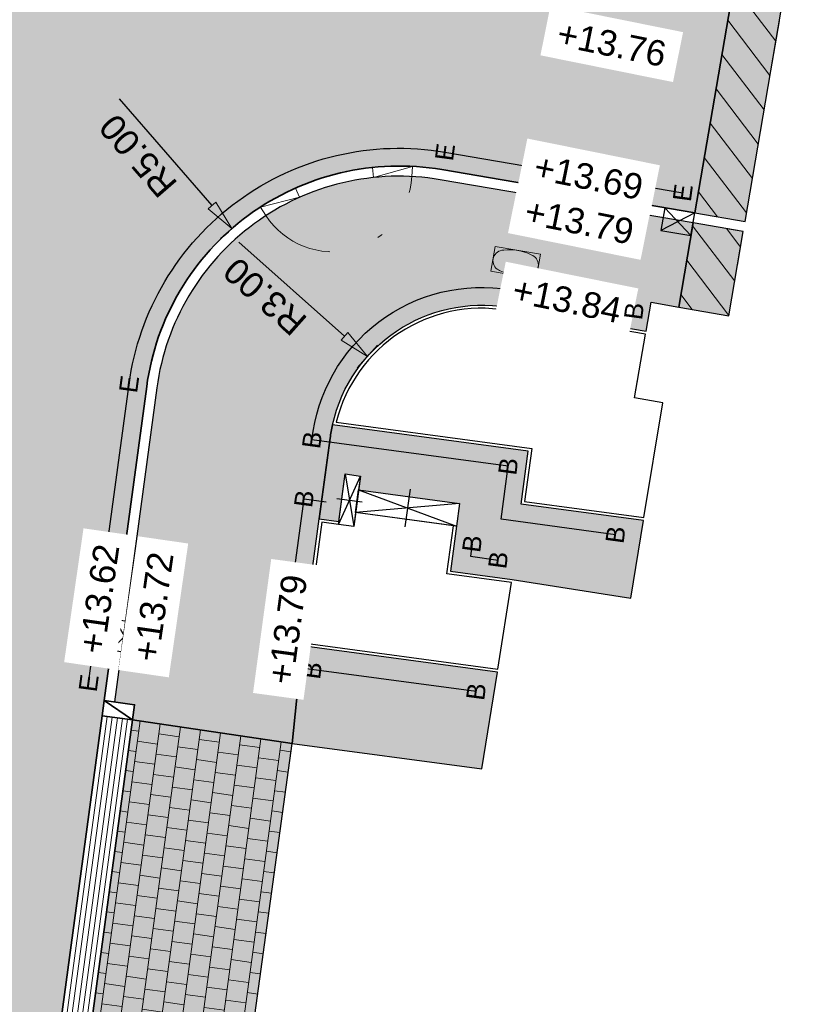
# Model space of a CAD drawing. Header units: metres. Extents: x 131295 to 132236, y 397710 to 398702.
# Tile 23 of 127: x 131472 to 131487, y 397842 to 397862. Entities that reach past the tile are written whole.
import ezdxf
from ezdxf.enums import TextEntityAlignment as Align

# ---------------------------------------------------------------- set-up
doc = ezdxf.new("R2010")
doc.units = ezdxf.units.M
doc.linetypes.add('AL-BANDVERLAGING', pattern=[5, 1.5, -1, 0, -1, 1.5])
doc.linetypes.add('AL-MATERIAALS', pattern=[2, 1, -1])
doc.layers.get('Defpoints').update_dxf_attribs({"color": 128})
for name, color, linetype, lineweight in [('B-WE-KL-REGELKAST_ALGEMEEN-S', 7, 'Continuous', 25), ('N-IE-tegel straatpot brandkraan', 190, 'Continuous', 18), ('N-KO-bandverlaging', 1, 'AL-BANDVERLAGING', 18), ('N-KO-inritband 600x300x200 mm', 110, 'Continuous', 35), ('N-KO-inritband streklagen', 8, 'Continuous', 5), ('N-KO-opsluitband 60x200mm', 2, 'Continuous', 25), ('N-KO-opsluitband achterkant', 8, 'Continuous', 5), ('N-KO-tekst banden', 1, 'Continuous', 18), ('N-KO-trottoirband 180-200x250mm', 3, 'Continuous', 35), ('N-KO-trottoirband achterkant', 8, 'Continuous', 5), ('N-KO-verloopband', 1, 'Continuous', 18), ('N-RI-trottoirkolk', 7, 'Continuous', 25), ("N-VH-arcering 'MAT' grijs 254", 254, 'Continuous', 18), ('N-VH-arcering betontegels halfsteensverband', 8, 'Continuous', 5), ('N-VH-arcering herstraten', 1, 'Continuous', 18), ('X-AL-maatvoering', 1, 'Continuous', 18), ('X-AL-materiaalscheiding', 1, 'AL-MATERIAALS', 18), ('X-AL-planhoogte', 190, 'Continuous', 25)]:
    doc.layers.add(name, color=color, linetype=linetype, lineweight=lineweight)
doc.layers.add("N-VH-arcering 'MAT' kleur 1 (heiderood)", color=7, linetype='Continuous', lineweight=18, true_color=0xd98c8c)
doc.layers.add('X-AL-contourlijnen', color=30, linetype='Continuous', plot=False)
doc.layers.add('X-AL-hulplijn bandenlijnnummers', color=30, linetype='Continuous', plot=False)
doc.styles.add('CS Annotative', font='arial.ttf')
doc.dimstyles.new('CS Annotative', dxfattribs={"dimtxt": 2.5, "dimasz": 3, "dimexe": 0.18, "dimexo": 0.0625, "dimgap": 1, "dimtad": 1, "dimzin": 0, "dimdsep": 46, "dimtxsty": 'CS Annotative', "dimblk": 'CS Dimensionpijl', "dimcen": 0, "dimse1": 1, "dimse2": 1, "dimclrd": 256, "dimclre": 256, "dimclrt": 2, "dimadec": 0, "dimazin": 0, "dimtm": 1e-09, "dimtfac": 1, "dimtofl": 0, "dimtmove": 1, "dimatfit": 3, "dimfxl": 1, "dimtfillclr": 256, "dimtolj": 1, "dimtzin": 0, "dimarcsym": 0})
pattern_1 = [(307.33, (0, 0), (0.3975780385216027, 0.3032024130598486), [])]

# ---------------------------------------------------------------- blocks, each defined once
blk = doc.blocks.new('*U106')
for p, q in [((1.055738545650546, -2.489561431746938), (-1.473870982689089, 0.2787549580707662)), ((1.473870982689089, -0.2787549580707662), (-1.892003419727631, -1.932051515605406))]:
    blk.add_line(p, q)
blk.add_lwpolyline([(1.473870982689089, -0.2787549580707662), (-1.473870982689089, 0.2787549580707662), (-1.892003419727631, -1.932051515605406), (1.055738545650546, -2.489561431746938)], close=True)
blk = doc.blocks.new('*U102')
for p, q in [((2.45094537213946, 1.142526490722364), (-0.226817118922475, -1.482752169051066)), ((0.226817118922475, 1.482752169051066), (1.99731113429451, -1.822977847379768))]:
    blk.add_line(p, q)
blk.add_lwpolyline([(0.226817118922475, 1.482752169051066), (-0.226817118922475, -1.482752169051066), (1.99731113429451, -1.822977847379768), (2.45094537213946, 1.142526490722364)], close=True)
blk = doc.blocks.new('SKL-REGELKAST_ALGEMEEN-SO')
at = {"linetype": 'Continuous'}
for p, q in [((0, 0.4999999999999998), (0, -0.5000000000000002)), ((-0.5, 0.2999999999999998), (0.5, -0.3000000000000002)), ((-0.5, -0.3000000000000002), (-0.5, 0.2999999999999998)), ((-0.5, 0.2999999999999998), (0.5, 0.2999999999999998)), ((0.5, 0.2999999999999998), (-0.5, -0.3000000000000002)), ((0.5, 0.2999999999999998), (0.5, -0.3000000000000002)), ((0.5, 0.2999999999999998), (0.5, 0.2999999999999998)), ((0.5, -0.3000000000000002), (-0.5, -0.3000000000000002))]:
    blk.add_line(p, q, dxfattribs=at)
blk = doc.blocks.new('CS Dimensionpijl')
h = blk.add_hatch(color=256)
h.dxf.hatch_style = 1
h.paths.add_polyline_path([(-1, -0.1666666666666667), (0, 0), (-1, 0.1666666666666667)])
at = {"flags": 128}
blk.add_lwpolyline([(0, 0.5), (0, -0.5)], dxfattribs=at)
blk.add_lwpolyline([(-1, -0.1666666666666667), (0, 0), (-1, 0.1666666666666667)], close=True, dxfattribs=at)
blk = doc.blocks.new('*D320')
at = {"layer": 'Defpoints', "color": 0, "transparency": 16777216}
for p in [(131476.1379936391, 397857.5326017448), (131479.4184646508, 397853.7592067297)]:
    blk.add_point(p, dxfattribs=at)
at = {"layer": 'X-AL-maatvoering', "lineweight": -2, "transparency": 16777216}
blk.add_line((131473.923295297, 397860.0800809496), (131475.7443371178, 397857.9854091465), dxfattribs=at)
at = {"layer": 'X-AL-maatvoering', "lineweight": -2, "transparency": 16777216, "xscale": 0.6000000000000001, "yscale": 0.6000000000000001, "zscale": 0.6000000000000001, "rotation": 311.0026703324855}
blk.add_blockref('CS Dimensionpijl', (131476.1379936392, 397857.5326017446), dxfattribs=at)
at = {"layer": 'X-AL-maatvoering', "color": 2, "transparency": 16777216, "insert": (131474.2933927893, 397858.9604379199), "char_height": 0.5, "attachment_point": 5, "rotation": 131.0026703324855, "style": 'CS Annotative'}
blk.add_mtext('\\A1;R5.00', dxfattribs=at)
blk = doc.blocks.new('*D321')
at = {"layer": 'Defpoints', "color": 0, "transparency": 16777216}
for p in [(131478.7981977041, 397855.0181679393), (131481.0404675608, 397853.0251235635)]:
    blk.add_point(p, dxfattribs=at)
at = {"layer": 'X-AL-maatvoering', "lineweight": -2, "transparency": 16777216}
blk.add_line((131476.2752107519, 397857.2607280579), (131478.3497437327, 397855.4167768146), dxfattribs=at)
at = {"layer": 'X-AL-maatvoering', "lineweight": -2, "transparency": 16777216, "xscale": 0.6000000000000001, "yscale": 0.6000000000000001, "zscale": 0.6000000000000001, "rotation": 318.3676652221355}
blk.add_blockref('CS Dimensionpijl', (131478.7981977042, 397855.0181679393), dxfattribs=at)
at = {"layer": 'X-AL-maatvoering', "color": 2, "transparency": 16777216, "insert": (131476.7856682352, 397856.197637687), "char_height": 0.5, "attachment_point": 5, "rotation": 138.36766522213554, "style": 'CS Annotative'}
blk.add_mtext('\\A1;R3.00', dxfattribs=at)
blk = doc.blocks.new('*U585')
blk.add_lwpolyline([(0.4850252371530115, 0.167596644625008), (-0.4017069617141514, 0.319326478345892), (-0.4850249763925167, -0.1675966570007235), (0.4017072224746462, -0.3193264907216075)], close=True)
at = {"extrusion": (0, 0, -1)}
for centre, radius, start, end in [((0.2406461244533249, 0.04117724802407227), 0.2056664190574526, 297.2768399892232, 82.14297592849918), ((-0.1413436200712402, -2.726923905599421), 3, 82.14297592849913, 82.81786816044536), ((0.1164931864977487, -0.6808039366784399), 0.9376986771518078, 82.81786816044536, 116.6019261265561), ((-0.2406461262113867, -0.04117723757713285), 0.205666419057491, 117.276826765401, 262.1429627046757), ((1.039969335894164, -2.524788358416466), 3, 116.6019261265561, 117.276826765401), ((-1.039969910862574, 2.524788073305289), 3, 296.601943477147, 297.2768399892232), ((0.1413442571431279, 2.726923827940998), 3, 262.1429627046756, 262.8178508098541)]:
    blk.add_arc(centre, radius, start, end, dxfattribs=at)
blk.add_arc((0.1164931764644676, 0.6808038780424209), 0.937698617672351, 243.398056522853, 277.1821491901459)

msp = doc.modelspace()

# ---------------------------------------------------------------- hatches: boundary and pattern name
at = {"layer": "N-VH-arcering 'MAT' grijs 254"}
h = msp.add_hatch(color=256, dxfattribs=at)
h.dxf.hatch_style = 1
edge = h.paths.add_edge_path()
edge.add_line((131485.1939551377, 397857.6407182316), (131480.2280323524, 397858.4904433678))
edge.add_arc((131479.4184646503, 397853.7592067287), 4.799999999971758, 80.29008584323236, 172.3028637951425)
edge.add_line((131474.6617131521, 397854.4021026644), (131473.8281132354, 397848.2343429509))
edge.add_line((131473.8281132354, 397848.2343429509), (131474.2245091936, 397848.1807682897))
edge.add_line((131474.2245091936, 397848.1807682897), (131474.1843281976, 397847.8834713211))
edge.add_line((131474.1843281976, 397847.8834713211), (131477.32, 397847.42))
edge.add_line((131477.32, 397847.42), (131477.5171395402, 397849.3355868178))
edge.add_line((131477.5171395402, 397849.3355868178), (131477.8529257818, 397851.8318139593))
edge.add_line((131477.8529257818, 397851.8318139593), (131478.0661043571, 397853.4165785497))
edge.add_arc((131481.138729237, 397853.0075811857), 3.099726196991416, 167.4960897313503, 172.4179246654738, ccw=False)
edge.add_arc((131481.0404675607, 397853.0251235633), 2.999999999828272, 80.29008584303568, 167.4168692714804, ccw=False)
edge.add_line((131481.5464473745, 397855.9821464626), (131484.2696517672, 397855.5161756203))
edge.add_line((131484.2696517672, 397855.5161756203), (131484.3687151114, 397856.0886502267))
edge.add_line((131484.3687151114, 397856.0886502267), (131484.9107594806, 397855.9856797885))
edge.add_line((131484.9107594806, 397855.9856797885), (131485.1939551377, 397857.6407182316))
h = msp.add_hatch(color=256, dxfattribs=at)
h.dxf.hatch_style = 1
h.paths.add_polyline_path([(131486.1796294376, 397857.4720582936), (131485.1939551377, 397857.6407182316), (131484.9107594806, 397855.9856797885), (131485.8964337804, 397855.8170198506)])
h = msp.add_hatch(color=256, dxfattribs=at)
h.dxf.hatch_style = 1
edge = h.paths.add_edge_path()
edge.add_line((131481.9560496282, 397853.1616698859), (131478.1125247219, 397853.6786912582))
edge.add_arc((131481.138729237, 397853.0075811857), 3.099726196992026, 167.4960897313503, 172.4179246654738)
edge.add_line((131478.0661043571, 397853.4165785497), (131477.8529257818, 397851.8318139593))
edge.add_line((131477.8529257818, 397851.8318139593), (131478.2386567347, 397851.7799263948))
edge.add_line((131478.2386567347, 397851.7799263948), (131478.363974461, 397852.7115354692))
edge.add_line((131478.363974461, 397852.7115354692), (131478.661296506, 397852.6715404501))
edge.add_line((131478.661296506, 397852.6715404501), (131478.6246344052, 397852.3989952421))
edge.add_line((131478.6246344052, 397852.3989952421), (131480.606781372, 397852.1323617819))
edge.add_line((131480.606781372, 397852.1323617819), (131480.5467888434, 397851.6863787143))
edge.add_line((131480.5467888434, 397851.6863787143), (131480.4279643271, 397850.8030400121))
edge.add_line((131480.4279643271, 397850.8030400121), (131481.64, 397850.64))
edge.add_line((131481.64, 397850.64), (131483.43, 397850.36))
edge.add_line((131483.43, 397850.36), (131483.97, 397850.274))
edge.add_line((131483.97, 397850.274), (131484.2195916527, 397851.7977266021))
edge.add_line((131484.2195916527, 397851.7977266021), (131481.8160670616, 397852.1210427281))
edge.add_line((131481.8160670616, 397852.1210427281), (131481.9560496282, 397853.1616698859))
h = msp.add_hatch(color=256, dxfattribs=at)
h.dxf.hatch_style = 1
h.paths.add_polyline_path([(131481.35, 397848.82), (131477.5171395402, 397849.3355868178), (131477.32, 397847.42), (131481.042, 397846.922)])
h = msp.add_hatch(color=256, dxfattribs=at)
h.dxf.hatch_style = 1
h.paths.add_polyline_path([(131477.32, 397847.42), (131474.1843281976, 397847.8834713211), (131472.6720995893, 397836.6945754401), (131473.945530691, 397836.5224656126), (131475.7292628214, 397836.2813625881), (131475.7887253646, 397836.2733497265)])
at = {"layer": "N-VH-arcering 'MAT' kleur 1 (heiderood)"}
h = msp.add_hatch(color=256, dxfattribs=at)
h.dxf.hatch_style = 1
edge = h.paths.add_edge_path()
edge.add_arc((131481.5590759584, 397869.5974714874), 5.000000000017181, 172.3028637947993, 260.29173540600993, ccw=False)
edge.add_line((131476.604126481, 397870.2671547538), (131478.2851368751, 397882.704857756))
edge.add_line((131478.2851368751, 397882.704857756), (131478.3119242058, 397882.9030557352))
edge.add_line((131478.3119242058, 397882.9030557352), (131478.4726481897, 397884.0922436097))
edge.add_line((131478.4726481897, 397884.0922436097), (131478.4994355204, 397884.2904415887))
edge.add_line((131478.4994355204, 397884.2904415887), (131481.0918010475, 397903.4712108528))
edge.add_line((131481.0918010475, 397903.4712108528), (131476.1368515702, 397904.1408941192))
edge.add_line((131476.1368515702, 397904.1408941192), (131475.4284173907, 397898.899228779))
edge.add_line((131475.4284173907, 397898.899228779), (131474.6381911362, 397893.0523883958))
edge.add_line((131474.6381911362, 397893.0523883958), (131473.825725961, 397887.0410034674))
edge.add_line((131473.825725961, 397887.0410034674), (131472.3792101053, 397876.3383125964))
edge.add_line((131472.3792101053, 397876.3383125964), (131471.8474178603, 397872.4036111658))
edge.add_line((131471.8474178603, 397872.4036111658), (131470.4009020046, 397861.7009202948))
edge.add_line((131470.4009020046, 397861.7009202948), (131469.8311223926, 397857.4851524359))
edge.add_line((131469.8311223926, 397857.4851524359), (131468.384606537, 397846.7824615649))
edge.add_line((131468.384606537, 397846.7824615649), (131467.7219800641, 397841.8797249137))
edge.add_line((131467.7219800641, 397841.8797249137), (131466.2754642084, 397831.1770340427))
edge.add_line((131466.2754642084, 397831.1770340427), (131465.5858004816, 397826.0742502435))
edge.add_line((131465.5858004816, 397826.0742502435), (131464.4607325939, 397817.7499351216))
edge.add_line((131464.4607325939, 397817.7499351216), (131463.777655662, 397812.6958866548))
edge.add_line((131463.777655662, 397812.6958866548), (131460.978379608, 397791.9841978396))
edge.add_line((131460.978379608, 397791.9841978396), (131460.6983054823, 397789.9119448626))
edge.add_line((131460.6983054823, 397789.9119448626), (131465.6532549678, 397789.2422615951))
edge.add_line((131465.6532549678, 397789.2422615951), (131467.5654607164, 397803.3905663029))
edge.add_line((131467.5654607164, 397803.3905663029), (131467.5922480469, 397803.5887642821))
edge.add_line((131467.5922480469, 397803.5887642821), (131467.752972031, 397804.7779521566))
edge.add_line((131467.752972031, 397804.7779521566), (131467.7797593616, 397804.9761501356))
edge.add_line((131467.7797593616, 397804.9761501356), (131469.7247965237, 397819.3673726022))
edge.add_line((131469.7247965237, 397819.3673726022), (131469.7515838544, 397819.5655705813))
edge.add_line((131469.7515838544, 397819.5655705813), (131469.9123078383, 397820.7547584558))
edge.add_line((131469.9123078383, 397820.7547584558), (131469.939095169, 397820.9529564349))
edge.add_line((131469.939095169, 397820.9529564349), (131472.0373246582, 397836.4776404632))
edge.add_line((131472.0373246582, 397836.4776404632), (131472.0775056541, 397836.7749374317))
edge.add_line((131472.0775056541, 397836.7749374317), (131473.5897342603, 397847.9638333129))
edge.add_line((131473.5897342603, 397847.9638333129), (131473.6299152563, 397848.2611302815))
edge.add_line((131473.6299152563, 397848.2611302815), (131474.463515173, 397854.4288899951))
edge.add_arc((131479.4184646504, 397853.7592067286), 5.000000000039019, 80.29008584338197, 172.302863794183, ccw=False)
edge.add_line((131480.26176434, 397858.6875782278), (131485.2276871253, 397857.8378530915))
edge.add_line((131485.2276871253, 397857.8378530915), (131486.2348504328, 397863.7248879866))
edge.add_line((131486.2348504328, 397863.7248879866), (131480.7159181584, 397864.6690757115))
h = msp.add_hatch(color=256, dxfattribs=at)
h.dxf.hatch_style = 1
h.paths.add_polyline_path([(131487.220529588, 397863.5562564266), (131486.2348504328, 397863.7248879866), (131485.2276871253, 397857.8378530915), (131486.2133662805, 397857.6692215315)])
at = {"layer": 'N-VH-arcering betontegels halfsteensverband'}
h = msp.add_hatch(dxfattribs=at)
h.set_pattern_fill('CS-TEGEL HALFSTV', color=256, scale=6.67, angle=89.93813839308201)
h.set_pattern_definition([(172.3028637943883, (26388.81757001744, 79479.82535981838), (-0.4233948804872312, -0.1446956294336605), [0.4002, -0.4002]), (262.3028637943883, (26388.81757001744, 79479.82535981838), (0.3965941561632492, -0.05360144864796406), [])])
h.paths.add_polyline_path([(131477.32, 397847.42), (131474.1843281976, 397847.8834713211), (131472.6720995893, 397836.6945754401), (131473.945530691, 397836.5224656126), (131475.7292628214, 397836.2813625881), (131475.7887253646, 397836.2733497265)])
at = {"layer": 'N-VH-arcering herstraten'}
h = msp.add_hatch(dxfattribs=at)
h.set_pattern_fill('CS-HERSTRATEN', color=256, angle=262.33)
h.set_pattern_definition(pattern_1)
h.paths.add_polyline_path([(131487.220529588, 397863.5562564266), (131486.2348504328, 397863.7248879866), (131485.2276871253, 397857.8378530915), (131486.2133662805, 397857.6692215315)])
h = msp.add_hatch(dxfattribs=at)
h.set_pattern_fill('CS-HERSTRATEN', color=256, angle=262.33)
h.set_pattern_definition(pattern_1)
h.paths.add_polyline_path([(131486.1796294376, 397857.4720582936), (131485.1939551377, 397857.6407182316), (131484.9107594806, 397855.9856797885), (131485.8964337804, 397855.8170198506)])

# ---------------------------------------------------------------- linework, layer by layer
at = {"layer": 'N-KO-bandverlaging', "flags": 128}
msp.add_lwpolyline([(131476.8053376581, 397857.785565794, 0.7266642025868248), (131479.669508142, 397858.5526373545)], format="xyb", dxfattribs=at)
at = {"layer": 'N-KO-inritband 600x300x200 mm', "ltscale": 0.8}
msp.add_lwpolyline([(131474.1843281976, 397847.8834713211), (131473.5897342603, 397847.9638333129), (131473.6299152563, 397848.2611302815), (131474.2245091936, 397848.1807682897)], close=True, dxfattribs=at)
at = {"layer": 'N-KO-inritband 600x300x200 mm', "flags": 128}
for points in [[(131473.6299152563, 397848.2611302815), (131474.1843281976, 397847.8834713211)], [(131472.0775056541, 397836.7749374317), (131473.5897342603, 397847.9638333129)], [(131474.1843281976, 397847.8834713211), (131472.6720995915, 397836.69457544)]]:
    msp.add_lwpolyline(points, dxfattribs=at)
at = {"layer": 'N-KO-inritband streklagen', "flags": 128}
for points in [[(131473.6888332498, 397847.9504396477), (131472.1766046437, 397836.7615437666)], [(131473.7879322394, 397847.9370459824), (131472.2757036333, 397836.7481501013)], [(131473.8870312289, 397847.9236523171), (131472.3748026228, 397836.734756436)], [(131473.9861302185, 397847.9102586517), (131472.4739016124, 397836.7213627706)], [(131474.085229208, 397847.8968649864), (131472.5730006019, 397836.7079691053)]]:
    msp.add_lwpolyline(points, dxfattribs=at)
at = {"layer": 'N-KO-opsluitband 60x200mm', "flags": 128}
msp.add_lwpolyline([(131484.2195916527, 397851.7977266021), (131481.8160670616, 397852.1210427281), (131481.9560496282, 397853.1616698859), (131478.1125247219, 397853.6786912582, -0.3996009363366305), (131481.5464473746, 397855.9821464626), (131484.2695407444, 397855.5161946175)], format="xyb", dxfattribs=at)
for points in [[(131481.35, 397848.82), (131477.5171395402, 397849.3355868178), (131477.8529257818, 397851.8318139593), (131478.2386567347, 397851.7799263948)], [(131480.5467888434, 397851.6863787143), (131480.4279643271, 397850.8030400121), (131481.64, 397850.64)]]:
    msp.add_lwpolyline(points, dxfattribs=at)
at = {"layer": 'N-KO-opsluitband achterkant', "flags": 128}
msp.add_lwpolyline([(131484.2292945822, 397851.8569618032), (131481.8835304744, 397852.1725081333), (131482.0235130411, 397853.2131352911), (131478.1860537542, 397853.7293407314, -0.3931603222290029), (131481.5363277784, 397855.9230060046), (131484.2594211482, 397855.4570541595)], format="xyb", dxfattribs=at)
for points in [[(131481.3594441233, 397848.8792700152), (131477.584602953, 397849.387052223), (131477.904391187, 397851.7643505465), (131478.2306577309, 397851.7204619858), (131478.2386567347, 397851.7799263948)], [(131480.5467888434, 397851.6863787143), (131480.4873244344, 397851.6943777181), (131480.3605009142, 397850.7515746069), (131481.6305558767, 397850.5807299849)]]:
    msp.add_lwpolyline(points, dxfattribs=at)
at = {"layer": 'N-KO-trottoirband 180-200x250mm'}
msp.add_lwpolyline([(131473.6299152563, 397848.2611302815), (131474.463515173, 397854.4288899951, -0.4245406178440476), (131480.26176434, 397858.6875782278), (131485.2276871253, 397857.8378530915)], format="xyb", dxfattribs=at)
at = {"layer": 'N-KO-trottoirband achterkant'}
msp.add_lwpolyline([(131473.8281132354, 397848.2343429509), (131474.6617131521, 397854.4021026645, -0.4245406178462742), (131480.2280323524, 397858.4904433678), (131485.1939551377, 397857.6407182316), (131485.2276871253, 397857.8378530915)], format="xyb", dxfattribs=at)
at = {"layer": 'N-KO-verloopband', "flags": 128}
for points in [[(131478.8960428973, 397858.7318393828), (131478.9169397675, 397858.5329340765), (131479.6799682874, 397858.7523636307), (131479.669508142, 397858.5526373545)], [(131476.8053376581, 397857.785565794), (131476.6964573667, 397857.953330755), (131477.4670216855, 397858.1446223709), (131477.3857115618, 397858.3273480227)]]:
    msp.add_lwpolyline(points, dxfattribs=at)
at = {"layer": 'X-AL-contourlijnen', "flags": 128}
msp.add_lwpolyline([(131467.7797593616, 397804.9761501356), (131469.7247965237, 397819.3673726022), (131469.7515838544, 397819.5655705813), (131469.9123078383, 397820.7547584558), (131469.939095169, 397820.9529564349), (131472.0373246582, 397836.4776404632), (131472.0775056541, 397836.7749374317), (131473.5897342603, 397847.9638333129), (131473.6299152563, 397848.2611302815), (131474.463515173, 397854.4288899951, -0.4245406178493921), (131480.26176434, 397858.6875782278), (131485.2276871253, 397857.8378530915), (131486.2348504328, 397863.7248879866)], format="xyb", dxfattribs=at)
for points in [[(131487.220529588, 397863.5562564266), (131486.2348504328, 397863.7248879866), (131485.2276871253, 397857.8378530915), (131486.2133662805, 397857.6692215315)], [(131486.1796294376, 397857.4720582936), (131485.1939551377, 397857.6407182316), (131484.9107594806, 397855.9856797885), (131485.8964337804, 397855.8170198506)], [(131481.6305558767, 397850.5807299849), (131480.3605009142, 397850.7515746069), (131480.4873244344, 397851.6943777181), (131478.5646418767, 397851.9530121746), (131478.5279797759, 397851.6804669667), (131478.2306577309, 397851.7204619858), (131477.904391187, 397851.7643505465), (131477.584602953, 397849.387052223), (131481.3594441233, 397848.8792700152)], [(131481.35, 397848.82), (131477.5171395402, 397849.3355868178), (131477.32, 397847.42), (131481.042, 397846.922)], [(131477.32, 397847.42), (131474.1843281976, 397847.8834713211), (131472.6720995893, 397836.6945754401), (131473.945530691, 397836.5224656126), (131475.7292628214, 397836.2813625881), (131475.7887253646, 397836.2733497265)]]:
    msp.add_lwpolyline(points, close=True, dxfattribs=at)
for points in [[(131485.1939551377, 397857.6407182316), (131480.2280323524, 397858.4904433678, 0.4245406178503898), (131474.6617131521, 397854.4021026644), (131473.8281132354, 397848.2343429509), (131474.2245091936, 397848.1807682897), (131474.1843281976, 397847.8834713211), (131477.32, 397847.42), (131477.5171395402, 397849.3355868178), (131477.8529257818, 397851.8318139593), (131478.0661043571, 397853.4165785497, -0.02147885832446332), (131478.1125247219, 397853.6786912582, -0.3996009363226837), (131481.5464473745, 397855.9821464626), (131484.2696517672, 397855.5161756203), (131484.3687151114, 397856.0886502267), (131484.9107594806, 397855.9856797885)], [(131484.2594211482, 397855.4570541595), (131481.5363277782, 397855.9230060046, 0.3931603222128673), (131478.1860537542, 397853.7293407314), (131482.0235130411, 397853.2131352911), (131481.8835304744, 397852.1725081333), (131484.2292945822, 397851.8569618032), (131484.5983735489, 397854.1101438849), (131484.0428517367, 397854.2055267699)], [(131481.9560496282, 397853.1616698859), (131478.1125247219, 397853.6786912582, 0.02147885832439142), (131478.0661043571, 397853.4165785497), (131477.8529257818, 397851.8318139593), (131478.2386567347, 397851.7799263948), (131478.363974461, 397852.7115354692), (131478.661296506, 397852.6715404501), (131478.6246344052, 397852.3989952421), (131480.606781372, 397852.1323617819), (131480.5467888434, 397851.6863787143), (131480.4279643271, 397850.8030400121), (131481.64, 397850.64), (131483.43, 397850.36), (131483.97, 397850.274), (131484.2195916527, 397851.7977266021), (131481.8160670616, 397852.1210427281)]]:
    msp.add_lwpolyline(points, format="xyb", close=True, dxfattribs=at)
at = {"layer": 'X-AL-hulplijn bandenlijnnummers'}
msp.add_lwpolyline([(131473.3232497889, 397848.6053050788), (131474.1166687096, 397854.4757678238, -0.4245406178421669), (131480.3207953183, 397859.0325642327), (131484.9910158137, 397858.2334370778)], format="xyb", dxfattribs=at)
at = {"layer": 'X-AL-hulplijn bandenlijnnummers', "flags": 128}
msp.add_lwpolyline([(131483.669357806, 397851.5185902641), (131481.4225304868, 397851.8208278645), (131481.5625130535, 397852.8614550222), (131477.70929382, 397853.3797804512, -0.4329083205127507), (131481.6054783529, 397856.3271324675), (131484.0328694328, 397855.9117786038)], format="xyb", dxfattribs=at)
for points in [[(131480.9323046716, 397848.4369678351), (131477.1122107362, 397848.9506823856), (131477.5527109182, 397852.2253505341), (131477.9879955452, 397852.166797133)], [(131480.8536695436, 397851.3423958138), (131480.820340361, 397851.0946274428), (131481.3654307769, 397851.0213032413)]]:
    msp.add_lwpolyline(points, dxfattribs=at)
at = {"layer": 'X-AL-materiaalscheiding', "flags": 128}
for points in [[(131485.2276871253, 397857.8378530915), (131486.2348504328, 397863.7248879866)], [(131485.2276871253, 397857.8378530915), (131486.2133662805, 397857.6692215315), (131487.220529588, 397863.5562564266), (131486.2348504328, 397863.7248879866)], [(131484.9107594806, 397855.9856797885), (131485.1939551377, 397857.6407182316)], [(131484.9107594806, 397855.9856797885), (131485.8964337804, 397855.8170198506), (131486.1796294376, 397857.4720582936), (131485.1939551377, 397857.6407182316)], [(131484.9107594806, 397855.9856797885), (131484.3687151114, 397856.0886502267), (131484.0428517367, 397854.2055267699), (131484.5983735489, 397854.1101438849)], [(131477.32, 397847.42), (131474.1843281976, 397847.8834713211)]]:
    msp.add_lwpolyline(points, dxfattribs=at)

# ---------------------------------------------------------------- block references
at = {"layer": 'B-WE-KL-REGELKAST_ALGEMEEN-S', "yscale": 0.4999999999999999, "rotation": 82.33870419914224}
msp.add_blockref('SKL-REGELKAST_ALGEMEEN-SO', (131478.4459771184, 397852.1960012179), dxfattribs=at)
at = {"layer": 'B-WE-KL-REGELKAST_ALGEMEEN-S', "xscale": 2, "yscale": 0.7499999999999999, "zscale": 2, "rotation": 352.3387042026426}
msp.add_blockref('SKL-REGELKAST_ALGEMEEN-SO', (131479.5857116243, 397852.0426869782), dxfattribs=at)
at = {"layer": 'N-IE-tegel straatpot brandkraan'}
msp.add_blockref('*U585', (131481.709, 397856.859), dxfattribs=at)
at = {"layer": 'N-RI-trottoirkolk', "xscale": 0.2, "yscale": 0.2, "zscale": 0.2, "rotation": 1}
for name, p in [('*U106', (131484.9319848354, 397857.8884510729)), ('*U102', (131473.8040329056, 397849.5494171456))]:
    msp.add_blockref(name, p, dxfattribs=at)

# ---------------------------------------------------------------- texts
at = {"layer": 'N-KO-tekst banden', "style": 'CS Annotative'}
for s, rotation, p in [('E', 82.36000000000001, (131480.3207953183, 397859.0325642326)), ('E', 82.36000000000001, (131484.9910158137, 397858.2334370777)), ('B', 82.36472540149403, (131484.0328694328, 397855.9117786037)), ('E', 82.36000000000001, (131474.1166687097, 397854.4757678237)), ('B', 82.36472540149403, (131477.7092938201, 397853.3797804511)), ('B', 82.36472540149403, (131481.5625130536, 397852.8614550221)), ('B', 82.36472540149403, (131477.5527109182, 397852.2253505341)), ('B', 82.36472540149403, (131483.6693578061, 397851.518590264)), ('B', 82.36472540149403, (131480.8536695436, 397851.3423958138)), ('B', 82.36472540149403, (131481.3654307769, 397851.0213032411)), ('B', 82.36472540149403, (131477.7094406, 397848.8536946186)), ('E', 82.36000000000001, (131473.323249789, 397848.6053050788)), ('B', 82.36472540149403, (131480.9323046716, 397848.4369678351))]:
    msp.add_text(s, height=0.3599999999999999, rotation=rotation, dxfattribs=at).set_placement(p, align=Align.MIDDLE)

# ---------------------------------------------------------------- dimensions: what is measured, and where the dimension line sits
at = {"layer": 'X-AL-maatvoering'}
for center, mpoint, picture, middle in [((131479.4184646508, 397853.7592067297), (131476.1379936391, 397857.5326017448), '*D320', (131474.2933927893, 397858.9604379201)), ((131481.0404675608, 397853.0251235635), (131478.7981977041, 397855.0181679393), '*D321', (131476.7856682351, 397856.1976376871))]:
    dim = msp.add_radius_dim(center=center, mpoint=mpoint, dimstyle='CS Annotative', dxfattribs=at)
    dim.commit()
    dim.dimension.update_dxf_attribs({"geometry": picture, "text_midpoint": middle})

# ---------------------------------------------------------------- next in the draw order: texts
at = {"layer": 'X-AL-planhoogte', "char_height": 0.5, "attachment_point": 5, "style": 'CS Annotative', "bg_fill": 2}
for s, insert, rotation in [('+13.76', (131483.5956351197, 397861.1570566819), 348.59450196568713), ('+13.69', (131483.1402150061, 397858.5428564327), 348.59450196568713), ('+13.79', (131482.958481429, 397857.6661744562), 348.59450196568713), ('+13.84', (131482.7165796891, 397856.1234953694), 348.59450196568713), ('+13.62', (131473.5306462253, 397850.2579629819), 81.76875512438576), ('+13.72', (131474.5964674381, 397850.1027115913), 81.76875512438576), ('+13.79', (131477.2291794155, 397849.6587922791), 82.2712325)]:
    msp.add_mtext(s, dxfattribs=dict(at, insert=insert, rotation=rotation))

doc.saveas('drawing.dxf')
